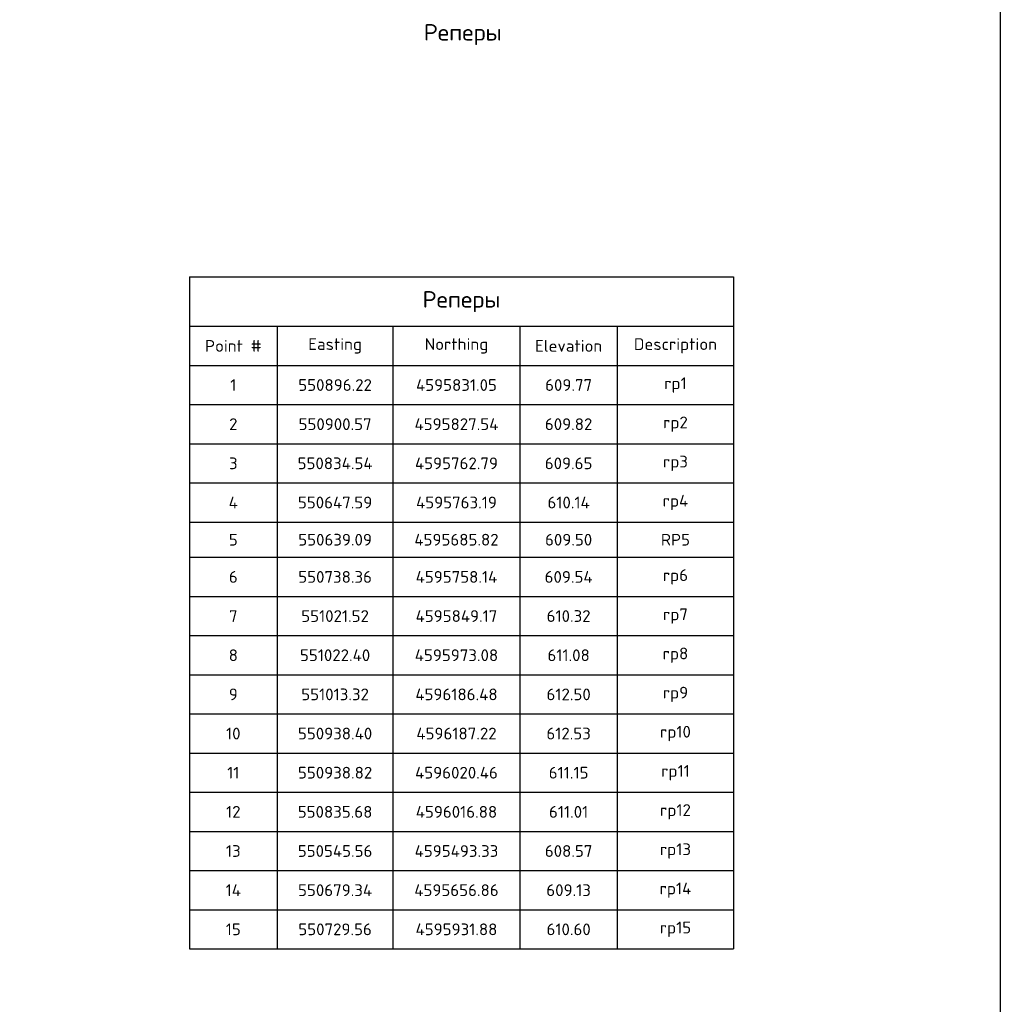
# Model space of a CAD drawing. Header units: metres. Extents: x 550378 to 551400, y 4595394 to 4596257.
# Tile 39 of 43: x 551222 to 551300, y 4595806 to 4595884. Entities that reach past the tile are written whole.
import ezdxf

# ---------------------------------------------------------------- set-up
doc = ezdxf.new("R2010")
doc.units = ezdxf.units.M
for name, color, linetype in [('C-ANNO-TABL', 1, 'Continuous'), ('C-ANNO-TABL-TEXT', 150, 'Continuous'), ('C-ANNO-TABL-TITL', 150, 'Continuous'), ('C-ANNO-TABL-TTBL', 5, 'Continuous')]:
    doc.layers.add(name, color=color, linetype=linetype)
doc.styles.get("Standard").update_dxf_attribs({"font": 'simplex.shx'})

msp = doc.modelspace()

# ---------------------------------------------------------------- linework, layer by layer
msp.add_lwpolyline([(550545.885, 4596034.755), (551299.93, 4596034.755), (551299.93, 4595734.755), (550545.885, 4595734.755)], close=True)
at = {"layer": 'C-ANNO-TABL', "color": 1, "linetype": 'Continuous', "lineweight": -3}
for p, q in [((551235.205, 4595860.028), (551242.214, 4595860.028)), ((551242.214, 4595860.028), (551251.455, 4595860.028)), ((551242.214, 4595860.028), (551242.214, 4595856.903)), ((551251.455, 4595860.028), (551261.589, 4595860.028)), ((551251.455, 4595860.028), (551251.455, 4595856.903)), ((551261.589, 4595860.028), (551269.357, 4595860.028)), ((551261.589, 4595860.028), (551261.589, 4595856.903)), ((551269.357, 4595860.028), (551278.643, 4595860.028)), ((551269.357, 4595860.028), (551269.357, 4595856.903)), ((551235.205, 4595856.903), (551242.214, 4595856.903)), ((551242.214, 4595856.903), (551251.455, 4595856.903)), ((551242.214, 4595856.903), (551242.214, 4595853.778)), ((551251.455, 4595856.903), (551261.589, 4595856.903)), ((551251.455, 4595856.903), (551251.455, 4595853.778)), ((551261.589, 4595856.903), (551269.357, 4595856.903)), ((551261.589, 4595856.903), (551261.589, 4595853.778)), ((551269.357, 4595856.903), (551278.643, 4595856.903)), ((551269.357, 4595856.903), (551269.357, 4595853.778)), ((551235.205, 4595853.778), (551242.214, 4595853.778)), ((551242.214, 4595853.778), (551251.455, 4595853.778)), ((551242.214, 4595853.778), (551242.214, 4595850.653)), ((551251.455, 4595853.778), (551261.589, 4595853.778)), ((551251.455, 4595853.778), (551251.455, 4595850.653)), ((551261.589, 4595853.778), (551269.357, 4595853.778)), ((551261.589, 4595853.778), (551261.589, 4595850.653)), ((551269.357, 4595853.778), (551278.643, 4595853.778)), ((551269.357, 4595853.778), (551269.357, 4595850.653)), ((551235.205, 4595850.653), (551242.214, 4595850.653)), ((551242.214, 4595850.653), (551251.455, 4595850.653)), ((551242.214, 4595850.653), (551242.214, 4595847.528)), ((551251.455, 4595850.653), (551261.589, 4595850.653)), ((551251.455, 4595850.653), (551251.455, 4595847.528)), ((551261.589, 4595850.653), (551269.357, 4595850.653)), ((551261.589, 4595850.653), (551261.589, 4595847.528)), ((551269.357, 4595850.653), (551278.643, 4595850.653)), ((551269.357, 4595850.653), (551269.357, 4595847.528)), ((551235.205, 4595847.528), (551242.214, 4595847.528)), ((551242.214, 4595847.528), (551251.455, 4595847.528)), ((551242.214, 4595847.528), (551242.214, 4595844.403)), ((551251.455, 4595847.528), (551261.589, 4595847.528)), ((551251.455, 4595847.528), (551251.455, 4595844.403)), ((551261.589, 4595847.528), (551269.357, 4595847.528)), ((551261.589, 4595847.528), (551261.589, 4595844.403)), ((551269.357, 4595847.528), (551278.643, 4595847.528)), ((551269.357, 4595847.528), (551269.357, 4595844.403)), ((551235.205, 4595844.403), (551242.214, 4595844.403)), ((551242.214, 4595844.403), (551251.455, 4595844.403)), ((551242.214, 4595844.403), (551242.214, 4595841.591)), ((551251.455, 4595844.403), (551261.589, 4595844.403)), ((551251.455, 4595844.403), (551251.455, 4595841.591)), ((551261.589, 4595844.403), (551269.357, 4595844.403)), ((551261.589, 4595844.403), (551261.589, 4595841.591)), ((551269.357, 4595844.403), (551278.643, 4595844.403)), ((551269.357, 4595844.403), (551269.357, 4595841.591)), ((551235.205, 4595841.591), (551242.214, 4595841.591)), ((551242.214, 4595841.591), (551251.455, 4595841.591)), ((551242.214, 4595841.591), (551242.214, 4595838.466)), ((551251.455, 4595841.591), (551261.589, 4595841.591)), ((551251.455, 4595841.591), (551251.455, 4595838.466)), ((551261.589, 4595841.591), (551269.357, 4595841.591)), ((551261.589, 4595841.591), (551261.589, 4595838.466)), ((551269.357, 4595841.591), (551278.643, 4595841.591)), ((551269.357, 4595841.591), (551269.357, 4595838.466)), ((551235.205, 4595838.466), (551242.214, 4595838.466)), ((551242.214, 4595838.466), (551251.455, 4595838.466)), ((551242.214, 4595838.466), (551242.214, 4595835.341)), ((551251.455, 4595838.466), (551261.589, 4595838.466)), ((551251.455, 4595838.466), (551251.455, 4595835.341)), ((551261.589, 4595838.466), (551269.357, 4595838.466)), ((551261.589, 4595838.466), (551261.589, 4595835.341)), ((551269.357, 4595838.466), (551278.643, 4595838.466)), ((551269.357, 4595838.466), (551269.357, 4595835.341)), ((551235.205, 4595835.341), (551242.214, 4595835.341)), ((551242.214, 4595835.341), (551251.455, 4595835.341)), ((551242.214, 4595835.341), (551242.214, 4595832.216)), ((551251.455, 4595835.341), (551261.589, 4595835.341)), ((551251.455, 4595835.341), (551251.455, 4595832.216)), ((551261.589, 4595835.341), (551269.357, 4595835.341)), ((551261.589, 4595835.341), (551261.589, 4595832.216)), ((551269.357, 4595835.341), (551278.643, 4595835.341)), ((551269.357, 4595835.341), (551269.357, 4595832.216)), ((551235.205, 4595832.216), (551242.214, 4595832.216)), ((551242.214, 4595832.216), (551251.455, 4595832.216)), ((551242.214, 4595832.216), (551242.214, 4595829.091)), ((551251.455, 4595832.216), (551261.589, 4595832.216)), ((551251.455, 4595832.216), (551251.455, 4595829.091)), ((551261.589, 4595832.216), (551269.357, 4595832.216)), ((551261.589, 4595832.216), (551261.589, 4595829.091)), ((551269.357, 4595832.216), (551278.643, 4595832.216)), ((551269.357, 4595832.216), (551269.357, 4595829.091)), ((551235.205, 4595829.091), (551242.214, 4595829.091)), ((551242.214, 4595829.091), (551251.455, 4595829.091)), ((551242.214, 4595829.091), (551242.214, 4595825.966)), ((551251.455, 4595829.091), (551261.589, 4595829.091)), ((551251.455, 4595829.091), (551251.455, 4595825.966)), ((551261.589, 4595829.091), (551269.357, 4595829.091)), ((551261.589, 4595829.091), (551261.589, 4595825.966)), ((551269.357, 4595829.091), (551278.643, 4595829.091)), ((551269.357, 4595829.091), (551269.357, 4595825.966)), ((551235.205, 4595825.966), (551242.214, 4595825.966)), ((551242.214, 4595825.966), (551251.455, 4595825.966)), ((551242.214, 4595825.966), (551242.214, 4595822.841)), ((551251.455, 4595825.966), (551261.589, 4595825.966)), ((551251.455, 4595825.966), (551251.455, 4595822.841)), ((551261.589, 4595825.966), (551269.357, 4595825.966)), ((551261.589, 4595825.966), (551261.589, 4595822.841)), ((551269.357, 4595825.966), (551278.643, 4595825.966)), ((551269.357, 4595825.966), (551269.357, 4595822.841)), ((551235.205, 4595822.841), (551242.214, 4595822.841)), ((551242.214, 4595822.841), (551251.455, 4595822.841)), ((551242.214, 4595822.841), (551242.214, 4595819.716)), ((551251.455, 4595822.841), (551261.589, 4595822.841)), ((551251.455, 4595822.841), (551251.455, 4595819.716)), ((551261.589, 4595822.841), (551269.357, 4595822.841)), ((551261.589, 4595822.841), (551261.589, 4595819.716)), ((551269.357, 4595822.841), (551278.643, 4595822.841)), ((551269.357, 4595822.841), (551269.357, 4595819.716)), ((551235.205, 4595819.716), (551242.214, 4595819.716)), ((551242.214, 4595819.716), (551251.455, 4595819.716)), ((551242.214, 4595819.716), (551242.214, 4595816.591)), ((551251.455, 4595819.716), (551261.589, 4595819.716)), ((551251.455, 4595819.716), (551251.455, 4595816.591)), ((551261.589, 4595819.716), (551269.357, 4595819.716)), ((551261.589, 4595819.716), (551261.589, 4595816.591)), ((551269.357, 4595819.716), (551278.643, 4595819.716)), ((551269.357, 4595819.716), (551269.357, 4595816.591)), ((551235.205, 4595816.591), (551242.214, 4595816.591)), ((551242.214, 4595816.591), (551251.455, 4595816.591)), ((551242.214, 4595816.591), (551242.214, 4595813.466)), ((551251.455, 4595816.591), (551261.589, 4595816.591)), ((551251.455, 4595816.591), (551251.455, 4595813.466)), ((551261.589, 4595816.591), (551269.357, 4595816.591)), ((551261.589, 4595816.591), (551261.589, 4595813.466)), ((551269.357, 4595816.591), (551278.643, 4595816.591)), ((551269.357, 4595816.591), (551269.357, 4595813.466)), ((551235.205, 4595813.466), (551242.214, 4595813.466)), ((551242.214, 4595813.466), (551251.455, 4595813.466)), ((551242.214, 4595813.466), (551242.214, 4595810.341)), ((551251.455, 4595813.466), (551261.589, 4595813.466)), ((551251.455, 4595813.466), (551251.455, 4595810.341)), ((551261.589, 4595813.466), (551269.357, 4595813.466)), ((551261.589, 4595813.466), (551261.589, 4595810.341)), ((551269.357, 4595813.466), (551278.643, 4595813.466)), ((551269.357, 4595813.466), (551269.357, 4595810.341))]:
    msp.add_line(p, q, dxfattribs=at)
at = {"layer": 'C-ANNO-TABL-TTBL', "color": 5, "linetype": 'Continuous', "lineweight": -3}
for p, q in [((551235.205, 4595863.966), (551278.643, 4595863.966)), ((551235.205, 4595863.966), (551235.205, 4595860.028)), ((551278.643, 4595863.966), (551278.643, 4595860.028)), ((551235.205, 4595860.028), (551235.205, 4595856.903)), ((551278.643, 4595860.028), (551278.643, 4595856.903)), ((551235.205, 4595856.903), (551235.205, 4595853.778)), ((551278.643, 4595856.903), (551278.643, 4595853.778)), ((551235.205, 4595853.778), (551235.205, 4595850.653)), ((551278.643, 4595853.778), (551278.643, 4595850.653)), ((551235.205, 4595850.653), (551235.205, 4595847.528)), ((551278.643, 4595850.653), (551278.643, 4595847.528)), ((551235.205, 4595847.528), (551235.205, 4595844.403)), ((551278.643, 4595847.528), (551278.643, 4595844.403)), ((551235.205, 4595844.403), (551235.205, 4595841.591)), ((551278.643, 4595844.403), (551278.643, 4595841.591)), ((551235.205, 4595841.591), (551235.205, 4595838.466)), ((551278.643, 4595841.591), (551278.643, 4595838.466)), ((551235.205, 4595838.466), (551235.205, 4595835.341)), ((551278.643, 4595838.466), (551278.643, 4595835.341)), ((551235.205, 4595835.341), (551235.205, 4595832.216)), ((551278.643, 4595835.341), (551278.643, 4595832.216)), ((551235.205, 4595832.216), (551235.205, 4595829.091)), ((551278.643, 4595832.216), (551278.643, 4595829.091)), ((551235.205, 4595829.091), (551235.205, 4595825.966)), ((551278.643, 4595829.091), (551278.643, 4595825.966)), ((551235.205, 4595825.966), (551235.205, 4595822.841)), ((551278.643, 4595825.966), (551278.643, 4595822.841)), ((551235.205, 4595822.841), (551235.205, 4595819.716)), ((551278.643, 4595822.841), (551278.643, 4595819.716)), ((551235.205, 4595819.716), (551235.205, 4595816.591)), ((551278.643, 4595819.716), (551278.643, 4595816.591)), ((551235.205, 4595816.591), (551235.205, 4595813.466)), ((551278.643, 4595816.591), (551278.643, 4595813.466)), ((551235.205, 4595813.466), (551235.205, 4595810.341)), ((551278.643, 4595813.466), (551278.643, 4595810.341)), ((551235.205, 4595810.341), (551242.214, 4595810.341)), ((551242.214, 4595810.341), (551251.455, 4595810.341)), ((551251.455, 4595810.341), (551261.589, 4595810.341)), ((551261.589, 4595810.341), (551269.357, 4595810.341)), ((551269.357, 4595810.341), (551278.643, 4595810.341))]:
    msp.add_line(p, q, dxfattribs=at)

# ---------------------------------------------------------------- texts
at = {"layer": 'C-ANNO-TABL-TEXT', "color": 7, "linetype": 'Continuous', "lineweight": -3, "attachment_point": 5}
for s, insert, char_height in [('1', (551238.709, 4595855.341), 0.938), ('550896.22', (551246.834, 4595855.341), 0.9375), ('4595831.05', (551256.522, 4595855.341), 0.9375), ('609.77', (551265.473, 4595855.341), 0.9375), ('rp1', (551274, 4595855.341), 0.9375), ('2', (551238.709, 4595852.216), 0.938), ('550900.57', (551246.834, 4595852.216), 0.9375), ('4595827.54', (551256.522, 4595852.216), 0.9375), ('609.82', (551265.473, 4595852.216), 0.9375), ('rp2', (551274, 4595852.216), 0.9375), ('3', (551238.709, 4595849.091), 0.938), ('550834.54', (551246.834, 4595849.091), 0.9375), ('4595762.79', (551256.522, 4595849.091), 0.9375), ('609.65', (551265.473, 4595849.091), 0.9375), ('rp3', (551274, 4595849.091), 0.9375), ('4', (551238.709, 4595845.966), 0.938), ('550647.59', (551246.834, 4595845.966), 0.9375), ('4595763.19', (551256.522, 4595845.966), 0.9375), ('610.14', (551265.473, 4595845.966), 0.9375), ('rp4', (551274, 4595845.966), 0.9375), ('5', (551238.709, 4595842.997), 0.938), ('550639.09', (551246.834, 4595842.997), 0.9375), ('4595685.82', (551256.522, 4595842.997), 0.9375), ('609.50', (551265.473, 4595842.997), 0.9375), ('RP5', (551274, 4595842.997), 0.9375), ('6', (551238.709, 4595840.028), 0.938), ('550738.36', (551246.834, 4595840.028), 0.9375), ('4595758.14', (551256.522, 4595840.028), 0.9375), ('609.54', (551265.473, 4595840.028), 0.9375), ('rp6', (551274, 4595840.028), 0.9375), ('7', (551238.709, 4595836.903), 0.938), ('551021.52', (551246.834, 4595836.903), 0.9375), ('4595849.17', (551256.522, 4595836.903), 0.9375), ('610.32', (551265.473, 4595836.903), 0.9375), ('rp7', (551274, 4595836.903), 0.9375), ('8', (551238.709, 4595833.778), 0.938), ('551022.40', (551246.834, 4595833.778), 0.9375), ('4595973.08', (551256.522, 4595833.778), 0.9375), ('611.08', (551265.473, 4595833.778), 0.9375), ('rp8', (551274, 4595833.778), 0.9375), ('9', (551238.709, 4595830.653), 0.938), ('551013.32', (551246.834, 4595830.653), 0.9375), ('4596186.48', (551256.522, 4595830.653), 0.9375), ('612.50', (551265.473, 4595830.653), 0.9375), ('rp9', (551274, 4595830.653), 0.9375), ('10', (551238.709, 4595827.528), 0.9375), ('550938.40', (551246.834, 4595827.528), 0.9375), ('4596187.22', (551256.522, 4595827.528), 0.9375), ('612.53', (551265.473, 4595827.528), 0.9375), ('rp10', (551274, 4595827.528), 0.9375), ('11', (551238.709, 4595824.403), 0.9375), ('550938.82', (551246.834, 4595824.403), 0.9375), ('4596020.46', (551256.522, 4595824.403), 0.9375), ('611.15', (551265.473, 4595824.403), 0.9375), ('rp11', (551274, 4595824.403), 0.9375), ('12', (551238.709, 4595821.278), 0.9375), ('550835.68', (551246.834, 4595821.278), 0.9375), ('4596016.88', (551256.522, 4595821.278), 0.9375), ('611.01', (551265.473, 4595821.278), 0.9375), ('rp12', (551274, 4595821.278), 0.9375), ('13', (551238.709, 4595818.153), 0.9375), ('550545.56', (551246.834, 4595818.153), 0.9375), ('4595493.33', (551256.522, 4595818.153), 0.9375), ('608.57', (551265.473, 4595818.153), 0.9375), ('rp13', (551274, 4595818.153), 0.9375), ('14', (551238.709, 4595815.028), 0.9375), ('550679.34', (551246.834, 4595815.028), 0.9375), ('4595656.86', (551256.522, 4595815.028), 0.9375), ('609.13', (551265.473, 4595815.028), 0.9375), ('rp14', (551274, 4595815.028), 0.9375), ('15', (551238.709, 4595811.903), 0.9375), ('550729.56', (551246.834, 4595811.903), 0.9375), ('4595931.88', (551256.522, 4595811.903), 0.9375), ('610.60', (551265.473, 4595811.903), 0.9375), ('rp15', (551274, 4595811.903), 0.9375)]:
    msp.add_mtext(s, dxfattribs=dict(at, insert=insert, char_height=char_height))
at = {"layer": 'C-ANNO-TABL-TITL', "color": 7, "linetype": 'Continuous', "lineweight": -3, "attachment_point": 5}
for s, insert, char_height in [('{\\Fsimplex|c204;Реперы}', (551257.024, 4595883.308), 1.3125), ('{\\Fsimplex|c204;Реперы}', (551256.924, 4595861.997), 1.3125), ('Northing', (551256.522, 4595858.466), 0.9375), ('Elevation', (551265.473, 4595858.466), 0.9375), ('Point #', (551238.709, 4595858.466), 0.9375), ('Easting', (551246.834, 4595858.466), 0.9375), ('Description', (551274, 4595858.466), 0.9375)]:
    msp.add_mtext(s, dxfattribs=dict(at, insert=insert, char_height=char_height))

doc.saveas('drawing.dxf')
